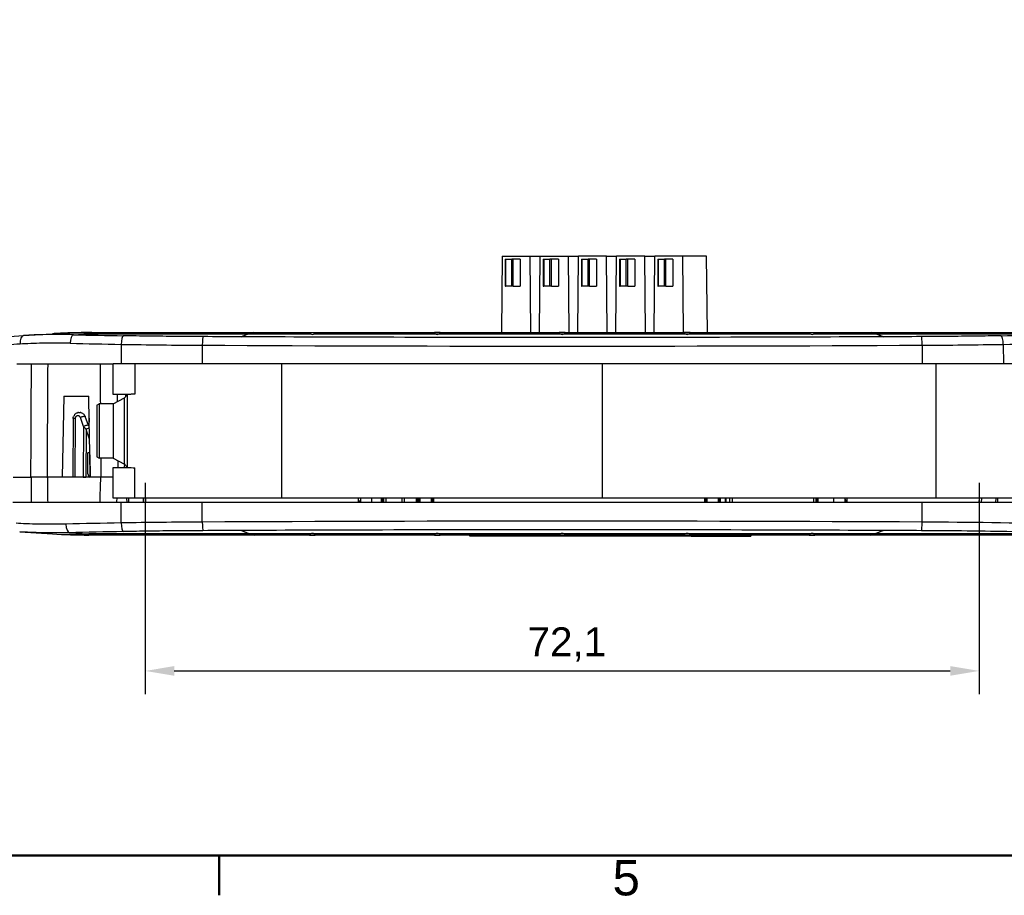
# Model space of a CAD drawing. Header units: millimetres. Extents: x 0 to 420, y 0 to 297.
# Tile 2 of 17: x 53 to 138, y 7 to 82. Entities that reach past the tile are written whole.
import ezdxf

# ---------------------------------------------------------------- set-up
doc = ezdxf.new("R2010")
doc.units = ezdxf.units.MM
doc.layers.get('0').update_dxf_attribs({"lineweight": 25})
for name, color, linetype, lineweight in [('Bordo_0', 7, 'Continuous', 50), ('Bordo_2', 7, 'Continuous', 50), ('Quote(ISO)', 7, 'Continuous', 25), ('Spigoli tangenti visibili(ISO)', 7, 'Continuous', 25)]:
    doc.layers.add(name, color=color, linetype=linetype, lineweight=lineweight)
doc.layers.add('Spigoli visibili(ISO)', color=176, linetype='Continuous', lineweight=25, true_color=0x000080)
doc.styles.add('Bordo_1', font='arial.ttf')
doc.styles.add('Federico-Quote', font='arial.ttf')
doc.dimstyles.new('X.XXX', dxfattribs={"dimtxt": 2.5, "dimasz": 2.5, "dimexe": 2, "dimexo": 0.5, "dimgap": 0.762, "dimtad": 1, "dimdec": 1, "dimrnd": 1e-08, "dimtxsty": 'Federico-Quote', "dimcen": 0.09, "dimdle": 10, "dimclrd": 7, "dimclre": 7, "dimclrt": 7, "dimazin": 2, "dimtfac": 1, "dimtmove": 0, "dimatfit": 3, "dimfxl": 1, "dimtolj": 1, "dimlwd": 25, "dimlwe": 25, "dimarcsym": 0})

# ---------------------------------------------------------------- blocks, each defined once
blk = doc.blocks.new('Bordi Bordo di default')
at = {"layer": 'Bordo_0'}
blk.add_line((70, 10), (70, 6.552), dxfattribs=at)
at = {"layer": 'Bordo_0', "flags": 128}
blk.add_lwpolyline([(10, 10), (10, 287), (410, 287), (410, 10), (10, 10)], dxfattribs=at)
at = {"layer": 'Bordo_2', "insert": (104.002, 6.501), "char_height": 3.048, "attachment_point": 7, "style": 'Bordo_1'}
blk.add_mtext('5', dxfattribs=at)
blk = doc.blocks.new('*D11')
at = {"layer": 'Defpoints', "color": 0, "linetype": 'Continuous', "transparency": 16777216}
for p in [(63.604, 42.69), (135.696, 42.69), (135.696, 25.946)]:
    blk.add_point(p, dxfattribs=at)
at = {"layer": 'Quote(ISO)', "color": 7, "linetype": 'Continuous', "lineweight": 25, "transparency": 16777216}
for p, q in [((63.604, 42.19), (63.604, 23.946)), ((135.696, 42.19), (135.696, 23.946)), ((66.104, 25.946), (133.196, 25.946))]:
    blk.add_line(p, q, dxfattribs=at)
at = {"layer": 'Quote(ISO)', "color": 7, "linetype": 'Continuous', "transparency": 16777216}
for points in [[(66.104, 26.363), (66.104, 25.529), (63.604, 25.946)], [(133.196, 26.363), (133.196, 25.529), (135.696, 25.946)]]:
    blk.add_solid(points, dxfattribs=at)
at = {"layer": 'Quote(ISO)', "color": 7, "linetype": 'Continuous', "lineweight": 25, "transparency": 16777216, "insert": (96.655, 29.713), "char_height": 2.5, "attachment_point": 1, "style": 'Federico-Quote'}
blk.add_mtext('\\A1;72,1', dxfattribs=at)

msp = doc.modelspace()

# ---------------------------------------------------------------- linework, layer by layer
at = {"layer": 'Spigoli tangenti visibili(ISO)'}
for p, q in [((94.761, 61.54), (94.761, 59.19)), ((95.281, 59.19), (95.281, 61.54)), ((95.417, 59.19), (95.417, 61.54)), ((98.06, 61.54), (98.06, 59.19)), ((98.58, 59.19), (98.58, 61.54)), ((98.717, 59.19), (98.717, 61.54)), ((101.36, 61.54), (101.36, 59.19)), ((101.88, 59.19), (101.88, 61.54)), ((102.016, 59.19), (102.016, 61.54)), ((104.66, 61.54), (104.66, 59.19)), ((105.179, 59.19), (105.179, 61.54)), ((105.316, 59.19), (105.316, 61.54)), ((107.959, 61.54), (107.959, 59.19)), ((108.479, 59.19), (108.479, 61.54)), ((108.615, 59.19), (108.615, 61.54)), ((57.387, 55.007), (58.727, 55.091)), ((58.727, 55.189), (58.727, 55.19)), ((58.727, 55.189), (58.727, 55.091)), ((58.727, 55.091), (72.497, 55.091)), ((72.507, 55.091), (77.887, 55.091)), ((78.213, 55.091), (88.687, 55.091)), ((88.69, 55.09), (89.011, 55.09)), ((89.013, 55.091), (99.487, 55.091)), ((99.49, 55.09), (99.811, 55.09)), ((99.813, 55.091), (110.287, 55.091)), ((110.29, 55.09), (110.611, 55.09)), ((110.613, 55.091), (121.087, 55.091)), ((121.413, 55.091), (126.793, 55.091)), ((126.803, 55.091), (140.574, 55.091)), ((61.517, 54.175), (61.514, 52.49)), ((68.536, 54.099), (68.535, 52.49)), ((130.764, 54.099), (130.765, 52.49)), ((137.783, 54.175), (137.787, 52.49)), ((62.696, 52.49), (62.696, 49.872)), ((75.397, 40.89), (75.397, 52.49)), ((103.138, 40.89), (103.138, 52.49)), ((131.979, 40.89), (131.979, 52.49)), ((61.904, 49.84), (61.901, 49.661)), ((57.543, 47.772), (57.516, 42.69)), ((58.268, 47.077), (57.997, 47.848)), ((58.75, 47.796), (58.726, 47.045)), ((58.269, 47.074), (58.245, 42.69)), ((58.489, 46.828), (58.468, 42.69)), ((58.785, 45.986), (58.489, 46.827)), ((61.799, 43.834), (61.794, 43.54)), ((62.696, 40.89), (62.696, 43.507)), ((58.245, 42.69), (58.245, 42.69)), ((61.993, 40.89), (62, 40.49)), ((63.416, 40.89), (63.42, 40.49)), ((83.2, 40.49), (83.2, 40.89)), ((84.002, 40.89), (84.002, 40.49)), ((84.102, 40.49), (84.102, 40.89)), ((84.19, 40.89), (84.19, 40.49)), ((84.44, 40.49), (84.44, 40.89)), ((85.788, 40.89), (85.788, 40.49)), ((86.014, 40.49), (86.014, 40.89)), ((87.016, 40.89), (87.016, 40.49)), ((87.107, 40.49), (87.107, 40.89)), ((87.153, 40.89), (87.153, 40.49)), ((87.253, 40.49), (87.253, 40.89)), ((87.279, 40.89), (87.279, 40.49)), ((87.379, 40.49), (87.379, 40.89)), ((88.321, 40.89), (88.321, 40.49)), ((88.421, 40.49), (88.421, 40.89)), ((88.448, 40.89), (88.448, 40.49)), ((88.548, 40.49), (88.548, 40.89)), ((111.953, 40.89), (111.953, 40.49)), ((112.053, 40.49), (112.053, 40.89)), ((112.079, 40.89), (112.079, 40.49)), ((112.179, 40.49), (112.179, 40.89)), ((113.121, 40.89), (113.121, 40.49)), ((113.221, 40.49), (113.221, 40.89)), ((113.248, 40.89), (113.248, 40.49)), ((113.348, 40.49), (113.348, 40.89)), ((113.733, 40.89), (113.733, 40.49)), ((113.831, 40.49), (113.831, 40.89)), ((114.124, 40.89), (114.124, 40.49)), ((114.37, 40.49), (114.37, 40.89)), ((121.361, 40.89), (121.361, 40.49)), ((121.611, 40.49), (121.611, 40.89)), ((121.681, 40.89), (121.681, 40.49)), ((121.781, 40.49), (121.781, 40.89)), ((123.1, 40.89), (123.1, 40.49)), ((135.885, 40.89), (135.881, 40.49)), ((137.3, 40.49), (137.307, 40.89)), ((61.518, 38.735), (61.514, 40.49)), ((68.536, 38.811), (68.535, 40.49)), ((124.2, 40.59), (124.1, 40.59)), ((124.2, 40.69), (124.2, 40.59)), ((124.2, 40.49), (124.2, 40.59)), ((124.2, 40.59), (124.25, 40.59)), ((130.764, 38.811), (130.765, 40.49)), ((57.03, 37.894), (58.727, 37.788)), ((72.581, 37.788), (58.727, 37.788)), ((58.727, 37.69), (58.727, 37.788)), ((77.887, 37.788), (72.591, 37.788)), ((88.687, 37.788), (78.213, 37.788)), ((89.011, 37.79), (88.69, 37.79)), ((99.487, 37.788), (89.013, 37.788)), ((99.811, 37.79), (99.49, 37.79)), ((110.287, 37.788), (99.813, 37.788)), ((110.611, 37.79), (110.29, 37.79)), ((121.087, 37.788), (110.613, 37.788)), ((126.71, 37.788), (121.413, 37.788)), ((140.574, 37.788), (126.719, 37.788))]:
    msp.add_line(p, q, dxfattribs=at)
for centre, major_axis, ratio, start_param, end_param in [((53.122, 54.186), (-0.047, 0.749), 0.460765, 0, 1.533266), ((58.727, 4.69), (-3.15, 50.402), 0.706417, 6.19494, 6.283185), ((58.727, 4.718), (-50.488, 0), 0.999657, 4.712389, 4.758892), ((56.394, 54.835), (-0.014, 0.3), 0.001217, 6.223173, 6.284894), ((57.387, 54.259), (0.018, 0.75), 0.365564, 0.067067, 1.571043), ((73.559, 57.57), (-44.152, 0), 0.062378, 1.195788, 1.29928), ((61.718, 54.168), (0.013, 0.75), 0.267667, 0.064786, 1.566717), ((68.595, 54.093), (0.004, 0.75), 0.077829, 0.062609, 1.562449), ((72.502, 55.091), (0.00004, -0.00499), 0.982471, 4.635086, 5.473344), ((72.945, 55.189), (0, -0.005), 0.980631, 4.64338, 4.653199), ((126.356, 55.189), (0, -0.005), 0.980631, 1.61725, 1.62707), ((126.798, 55.091), (-0.00004, -0.00499), 0.982471, 0.797342, 1.635599), ((130.706, 54.093), (-0.004, 0.75), 0.077829, 4.720736, 6.220576), ((125.741, 57.57), (-44.152, 0), 0.062378, 1.842313, 1.945805), ((137.582, 54.168), (-0.013, 0.75), 0.267667, 4.716469, 6.218399), ((73.511, 55.467), (-44.999, -2.766), 0.00001, 5.191253, 5.244065), ((73.559, 56.829), (-44.903, 0), 0.061343, 1.195813, 1.299299), ((71.414, 56.348), (-36.904, 0), 0.061119, 1.2993, 1.492737), ((99.65, 78.866), (-398.996, 0), 0.062262, 1.492736, 1.648856), ((127.886, 56.348), (-36.904, 0), 0.061119, 1.648855, 1.842293), ((125.741, 56.829), (-44.903, 0), 0.061343, 1.842294, 1.945779), ((58.133, -85.315), (-2.05, 216.87), 0.018469, 0.882063, 0.93927), ((57.553, -32.262), (-0.349, 171.493), 0.014832, 1.053852, 1.118445), ((57.677, 47.757), (-0.3, 0.002), 0.052335, 5.176108, 6.283185), ((58.131, 47.833), (0.283, 0.099), 0.212621, 0.000053, 1.988392), ((58.402, 47.063), (0.283, 0.099), 0.21264, 0, 1.986635), ((58.49, 46.811), (0.283, 0.099), 0.049442, 0.158357, 1.554708), ((57.815, 51.966), (-0.755, -26.007), 0.099105, 5.080014, 5.172321), ((-2542.196, 48.273), (202.658, 3913.573), 0.663509, 4.744747, 4.745308), ((-4848.951, 176.913), (4912.001, -0.242), 0.999391, 6.255441, 6.255522), ((73.559, 36.082), (-44.903, 0), 0.061343, 4.983887, 5.096086), ((57.03, 38.642), (0.019, -0.75), 0.373642, 4.711709, 6.215885), ((71.414, 36.562), (-36.903, 0), 0.061119, 4.790448, 4.983885), ((61.718, 38.742), (0.013, -0.75), 0.267667, 4.716469, 6.218399), ((99.65, 14.045), (-398.995, 0), 0.062262, 4.634329, 4.790449), ((68.595, 38.818), (0.004, -0.75), 0.077829, 4.720736, 6.220576), ((130.706, 38.818), (-0.004, -0.75), 0.077829, 0.062609, 1.562449), ((127.656, 36.364), (40.045, -0.001), 0.061285, 1.187758, 1.493098), ((58.727, 88.19), (-3.15, -50.402), 0.706417, 0, 0.088245), ((73.559, 35.34), (-44.152, 0), 0.062378, 4.983905, 5.096112), ((72.586, 37.788), (-0.00004, -0.00499), 0.982471, 3.881465, 4.719722), ((73.028, 37.689), (0, -0.005), 0.980631, 4.698094, 4.707852), ((126.272, 37.688), (0, -0.005), 0.980631, 1.958619, 1.967657), ((126.714, 37.786), (0.00004, -0.00499), 0.982471, 1.947745, 2.786002)]:
    msp.add_ellipse(centre, major_axis=major_axis, ratio=ratio, start_param=start_param, end_param=end_param, dxfattribs=at)
for points, knots in [([(57.387, 55.007), (56.959, 55.018), (56.548, 55.023), (56.154, 55.024), (55.761, 55.025), (55.385, 55.022), (55.026, 55.014), (54.668, 55.007), (54.326, 54.997), (54.001, 54.983), (53.676, 54.969), (53.367, 54.953), (53.075, 54.935)], [0, 0, 0, 0, 0.25, 0.25, 0.25, 0.5, 0.5, 0.5, 0.75, 0.75, 0.75, 1, 1, 1, 1]), ([(56.38, 55.134), (56.317, 55.131), (56.198, 55.126), (56.029, 55.117), (55.942, 55.113), (55.904, 55.111)], [0, 0, 0, 0, 0.3333333, 0.6666667, 0.9999999, 0.9999999, 0.9999999, 0.9999999]), ([(58.982, 55.189), (58.954, 55.189), (58.897, 55.189), (58.812, 55.189), (58.755, 55.189), (58.727, 55.189)], [0.0000056, 0.0000056, 0.0000056, 0.0000056, 0.3333333, 0.6666667, 1, 1, 1, 1]), ([(68.595, 54.841), (67.838, 54.845), (67.085, 54.85), (66.335, 54.857), (66.316, 54.857), (66.297, 54.857), (66.278, 54.857), (65.509, 54.864), (64.743, 54.873), (63.983, 54.882), (63.968, 54.883), (63.954, 54.883), (63.94, 54.883), (63.194, 54.893), (62.454, 54.904), (61.718, 54.917)], [0, 0, 0, 0, 0.325198, 0.325198, 0.325198, 0.333333, 0.333333, 0.333333, 0.666667, 0.666667, 0.666667, 0.672934, 0.672934, 0.672934, 1, 1, 1, 1]), ([(127.39, 54.826), (123.355, 54.808), (119.316, 54.795), (115.275, 54.785), (115.247, 54.785), (115.219, 54.785), (115.191, 54.784), (110.017, 54.772), (104.837, 54.766), (99.657, 54.766), (94.472, 54.766), (89.288, 54.772), (84.109, 54.784), (84.086, 54.785), (84.062, 54.785), (84.039, 54.785), (79.993, 54.795), (75.951, 54.808), (71.911, 54.826)], [0.0534683, 0.0534683, 0.0534683, 0.0534683, 0.2486533, 0.2486533, 0.2486533, 0.25, 0.25, 0.25, 0.4998931, 0.4998931, 0.4998931, 0.75, 0.75, 0.75, 0.7511328, 0.7511328, 0.7511328, 0.9465296, 0.9465296, 0.9465296, 0.9465296]), ([(137.582, 54.917), (136.851, 54.904), (136.115, 54.893), (135.373, 54.883), (135.355, 54.883), (135.336, 54.883), (135.318, 54.882), (134.557, 54.873), (133.791, 54.864), (133.022, 54.857), (133.008, 54.857), (132.993, 54.857), (132.979, 54.857), (132.224, 54.85), (131.467, 54.845), (130.706, 54.841)], [0, 0, 0, 0, 0.325201, 0.325201, 0.325201, 0.333333, 0.333333, 0.333333, 0.666667, 0.666667, 0.666667, 0.672938, 0.672938, 0.672938, 1, 1, 1, 1]), ([(57.113, 54.265), (56.682, 54.276), (56.268, 54.281), (55.873, 54.282), (55.477, 54.283), (55.099, 54.279), (54.738, 54.272), (54.377, 54.265), (54.033, 54.254), (53.706, 54.24), (53.379, 54.227), (53.069, 54.211), (52.775, 54.193)], [0, 0, 0, 0, 0.25, 0.25, 0.25, 0.5, 0.5, 0.5, 0.75, 0.75, 0.75, 1, 1, 1, 1]), ([(59.692, 52.49), (59.697, 51.919), (59.701, 51.34), (59.706, 50.756), (59.707, 50.571), (59.709, 50.385), (59.71, 50.199), (59.714, 49.813), (59.717, 49.424), (59.72, 49.032)], [0, 0, 0, 0, 0.1898645, 0.1898645, 0.1898645, 0.25, 0.25, 0.25, 0.374796, 0.374796, 0.374796, 0.374796]), ([(57.997, 47.848), (57.99, 47.869), (57.98, 47.889), (57.967, 47.907), (57.964, 47.911), (57.961, 47.915), (57.958, 47.918), (57.944, 47.936), (57.927, 47.951), (57.908, 47.964), (57.904, 47.967), (57.9, 47.969), (57.896, 47.972), (57.876, 47.983), (57.855, 47.992), (57.833, 47.997), (57.828, 47.999), (57.824, 48), (57.819, 48), (57.796, 48.005), (57.773, 48.005), (57.751, 48.003), (57.746, 48.002), (57.741, 48.002), (57.736, 48.001), (57.714, 47.997), (57.692, 47.99), (57.672, 47.98), (57.668, 47.977), (57.663, 47.975), (57.659, 47.973), (57.64, 47.961), (57.622, 47.947), (57.606, 47.931), (57.603, 47.927), (57.6, 47.924), (57.597, 47.92), (57.583, 47.903), (57.571, 47.884), (57.562, 47.863), (57.56, 47.859), (57.558, 47.855), (57.557, 47.851), (57.549, 47.83), (57.545, 47.808), (57.543, 47.785), (57.543, 47.781), (57.543, 47.776), (57.543, 47.772)], [0.0000061, 0.0000061, 0.0000061, 0.0000061, 0.1020191, 0.1020191, 0.1020191, 0.125, 0.125, 0.125, 0.2276268, 0.2276268, 0.2276268, 0.25, 0.25, 0.25, 0.3527945, 0.3527945, 0.3527945, 0.375, 0.375, 0.375, 0.4780619, 0.4780619, 0.4780619, 0.5, 0.5, 0.5, 0.6032838, 0.6032838, 0.6032838, 0.625, 0.625, 0.625, 0.7285384, 0.7285384, 0.7285384, 0.75, 0.75, 0.75, 0.8535787, 0.8535787, 0.8535787, 0.875, 0.875, 0.875, 0.979647, 0.979647, 0.979647, 1, 1, 1, 1]), ([(53.726, 42.69), (53.727, 42.469), (53.727, 42.24), (53.728, 42.007), (53.73, 41.773), (53.731, 41.535), (53.734, 41.283), (53.737, 41.031), (53.74, 40.765), (53.745, 40.49)], [0, 0, 0, 0, 0.333333, 0.333333, 0.333333, 0.666667, 0.666667, 0.666667, 1, 1, 1, 1]), ([(56.75, 38.636), (56.344, 38.626), (55.955, 38.621), (55.581, 38.619), (55.559, 38.619), (55.538, 38.619), (55.516, 38.619), (55.123, 38.618), (54.747, 38.622), (54.389, 38.629), (54.383, 38.629), (54.377, 38.629), (54.371, 38.629), (54.019, 38.636), (53.684, 38.646), (53.365, 38.66), (53.337, 38.661), (53.309, 38.662), (53.281, 38.663), (52.988, 38.676), (52.708, 38.69), (52.443, 38.707)], [0, 0, 0, 0, 0.236279, 0.236279, 0.236279, 0.25, 0.25, 0.25, 0.5, 0.5, 0.5, 0.503999, 0.503999, 0.503999, 0.75, 0.75, 0.75, 0.771718, 0.771718, 0.771718, 1, 1, 1, 1]), ([(57.03, 37.894), (56.603, 37.883), (56.195, 37.877), (55.804, 37.876), (55.413, 37.875), (55.039, 37.879), (54.683, 37.886), (54.327, 37.893), (53.988, 37.904), (53.665, 37.917), (53.343, 37.93), (53.037, 37.947), (52.748, 37.965)], [0, 0, 0, 0, 0.25, 0.25, 0.25, 0.5, 0.5, 0.5, 0.75, 0.75, 0.75, 1, 1, 1, 1]), ([(68.595, 38.069), (67.85, 38.065), (67.109, 38.06), (66.37, 38.054), (66.339, 38.054), (66.309, 38.053), (66.278, 38.053), (65.509, 38.046), (64.743, 38.038), (63.983, 38.028), (63.973, 38.028), (63.964, 38.028), (63.955, 38.027), (63.204, 38.018), (62.459, 38.006), (61.718, 37.993)], [0, 0, 0, 0, 0.320135, 0.320135, 0.320135, 0.333333, 0.333333, 0.333333, 0.666667, 0.666667, 0.666667, 0.670816, 0.670816, 0.670816, 1, 1, 1, 1]), ([(127.377, 38.084), (123.359, 38.102), (119.34, 38.116), (115.316, 38.125), (115.275, 38.126), (115.233, 38.126), (115.191, 38.126), (110.026, 38.138), (104.854, 38.145), (99.683, 38.145), (99.672, 38.145), (99.661, 38.145), (99.65, 38.145), (94.468, 38.145), (89.286, 38.138), (84.109, 38.126), (84.089, 38.126), (84.069, 38.126), (84.049, 38.126), (80.004, 38.116), (75.963, 38.102), (71.924, 38.084)], [0.0536852, 0.0536852, 0.0536852, 0.0536852, 0.247988, 0.247988, 0.247988, 0.25, 0.25, 0.25, 0.4994813, 0.4994813, 0.4994813, 0.5, 0.5, 0.5, 0.75, 0.75, 0.75, 0.7509743, 0.7509743, 0.7509743, 0.9463192, 0.9463192, 0.9463192, 0.9463192]), ([(142.342, 37.898), (141.234, 37.926), (140.113, 37.951), (138.975, 37.972), (138.834, 37.975), (138.692, 37.978), (138.55, 37.98), (137.312, 38.002), (136.054, 38.021), (134.792, 38.036), (134.744, 38.036), (134.697, 38.037), (134.649, 38.037), (133.34, 38.052), (132.027, 38.063), (130.706, 38.069)], [0, 0, 0, 0, 0.296503, 0.296503, 0.296503, 0.333333, 0.333333, 0.333333, 0.654591, 0.654591, 0.654591, 0.666667, 0.666667, 0.666667, 1, 1, 1, 1])]:
    msp.add_open_spline(points, degree=3, knots=knots, dxfattribs=at)
for points in [[(71.901, 54.826), (70.799, 54.831), (69.697, 54.836), (68.595, 54.841)], [(130.706, 54.841), (129.604, 54.836), (128.502, 54.831), (127.4, 54.826)], [(61.175, 49.84), (61.176, 49.634), (61.178, 49.428), (61.179, 49.222)], [(58.489, 46.83), (58.449, 46.874), (58.372, 46.96), (58.302, 47.038), (58.269, 47.074)], [(59.757, 44.347), (59.762, 43.806), (59.766, 43.253), (59.771, 42.69)], [(61.219, 44.137), (61.22, 43.939), (61.222, 43.74), (61.223, 43.54)], [(71.914, 38.084), (70.807, 38.08), (69.701, 38.074), (68.595, 38.069)], [(130.706, 38.069), (129.599, 38.074), (128.493, 38.08), (127.386, 38.084)]]:
    msp.add_open_spline(points, degree=3, dxfattribs=at)
at = {"layer": 'Spigoli visibili(ISO)'}
for p, q in [((94.458, 61.79), (94.393, 55.19)), ((94.458, 61.79), (96.883, 61.79)), ((94.711, 61.54), (94.761, 61.54)), ((94.711, 61.54), (94.711, 59.19)), ((94.761, 61.54), (95.281, 61.54)), ((95.417, 61.54), (95.281, 61.54)), ((96.017, 61.54), (95.417, 61.54)), ((96.017, 61.54), (96.017, 59.19)), ((96.948, 55.19), (96.883, 61.79)), ((96.883, 61.79), (97.758, 61.79)), ((97.693, 55.19), (97.758, 61.79)), ((97.758, 61.79), (100.183, 61.79)), ((98.01, 61.54), (98.06, 61.54)), ((98.01, 61.54), (98.01, 59.19)), ((98.06, 61.54), (98.58, 61.54)), ((98.717, 61.54), (98.58, 61.54)), ((99.317, 61.54), (98.717, 61.54)), ((99.317, 61.54), (99.317, 59.19)), ((100.248, 55.19), (100.183, 61.79)), ((100.183, 61.79), (101.057, 61.79)), ((100.992, 55.19), (101.057, 61.79)), ((103.482, 61.79), (101.057, 61.79)), ((101.31, 61.54), (101.36, 61.54)), ((101.31, 61.54), (101.31, 59.19)), ((101.36, 61.54), (101.88, 61.54)), ((102.016, 61.54), (101.88, 61.54)), ((102.616, 61.54), (102.016, 61.54)), ((102.616, 61.54), (102.616, 59.19)), ((103.547, 55.19), (103.482, 61.79)), ((103.482, 61.79), (104.357, 61.79)), ((104.292, 55.19), (104.357, 61.79)), ((106.782, 61.79), (104.357, 61.79)), ((104.61, 61.54), (104.66, 61.54)), ((104.61, 61.54), (104.61, 59.19)), ((104.66, 61.54), (105.179, 61.54)), ((105.316, 61.54), (105.179, 61.54)), ((105.916, 61.54), (105.316, 61.54)), ((105.916, 61.54), (105.916, 59.19)), ((106.782, 61.79), (107.657, 61.79)), ((106.847, 55.19), (106.782, 61.79)), ((107.592, 55.19), (107.657, 61.79)), ((110.081, 61.79), (107.657, 61.79)), ((107.909, 61.54), (107.959, 61.54)), ((107.909, 61.54), (107.909, 59.19)), ((107.959, 61.54), (108.479, 61.54)), ((108.615, 61.54), (108.479, 61.54)), ((109.215, 61.54), (108.615, 61.54)), ((109.215, 61.54), (109.215, 59.19)), ((110.146, 55.19), (110.081, 61.79)), ((112.131, 61.79), (110.081, 61.79)), ((112.196, 55.19), (112.131, 61.79)), ((94.711, 59.19), (94.761, 59.19)), ((95.281, 59.19), (94.761, 59.19)), ((95.417, 59.19), (95.281, 59.19)), ((95.417, 59.19), (96.017, 59.19)), ((98.01, 59.19), (98.06, 59.19)), ((98.58, 59.19), (98.06, 59.19)), ((98.717, 59.19), (98.58, 59.19)), ((98.717, 59.19), (99.317, 59.19)), ((101.31, 59.19), (101.36, 59.19)), ((101.88, 59.19), (101.36, 59.19)), ((102.016, 59.19), (101.88, 59.19)), ((102.016, 59.19), (102.616, 59.19)), ((104.61, 59.19), (104.66, 59.19)), ((105.179, 59.19), (104.66, 59.19)), ((105.316, 59.19), (105.179, 59.19)), ((105.316, 59.19), (105.916, 59.19)), ((107.909, 59.19), (107.959, 59.19)), ((108.479, 59.19), (107.959, 59.19)), ((108.615, 59.19), (108.479, 59.19)), ((108.615, 59.19), (109.215, 59.19)), ((51.03, 54.807), (53.075, 54.935)), ((53.075, 54.935), (55.577, 55.091)), ((58.727, 55.19), (58.982, 55.19)), ((58.982, 55.19), (72.94, 55.19)), ((71.901, 54.826), (72.497, 55.091)), ((72.507, 55.091), (71.911, 54.826)), ((72.94, 55.19), (72.95, 55.19)), ((72.95, 55.19), (77.8, 55.19)), ((77.8, 55.19), (78.3, 55.19)), ((78.297, 55.184), (77.803, 55.184)), ((78.3, 55.19), (88.6, 55.19)), ((89.1, 55.19), (88.6, 55.19)), ((89.1, 55.19), (99.4, 55.19)), ((99.9, 55.19), (99.4, 55.19)), ((99.9, 55.19), (110.2, 55.19)), ((110.7, 55.19), (110.2, 55.19)), ((110.7, 55.19), (121, 55.19)), ((121, 55.19), (121.5, 55.19)), ((121.497, 55.184), (121.003, 55.184)), ((121.5, 55.19), (126.351, 55.19)), ((126.351, 55.19), (126.361, 55.19)), ((126.361, 55.19), (140.119, 55.19)), ((127.39, 54.826), (126.794, 55.091)), ((126.803, 55.091), (127.4, 54.826)), ((52.499, 52.49), (60.816, 52.49)), ((62.696, 52.49), (60.816, 52.49)), ((60.816, 49.84), (60.816, 52.49)), ((75.397, 52.49), (62.696, 52.49)), ((103.137, 52.49), (75.397, 52.49)), ((103.137, 51.99), (103.138, 51.99)), ((131.979, 52.49), (103.138, 52.49)), ((142.787, 52.49), (131.979, 52.49)), ((103.137, 51.69), (103.138, 51.69)), ((103.137, 51.35), (103.138, 51.349)), ((56.55, 49.69), (56.428, 42.69)), ((56.55, 49.69), (58.72, 49.69)), ((62.053, 49.84), (60.816, 49.84)), ((60.816, 49.032), (61.805, 49.549)), ((61.805, 49.549), (62.055, 49.842)), ((61.805, 43.83), (61.805, 49.549)), ((62.055, 43.537), (62.055, 49.842)), ((103.137, 50.129), (103.138, 50.13)), ((103.138, 49.79), (103.137, 49.79)), ((103.137, 49.49), (103.138, 49.49)), ((59.412, 48.925), (59.616, 49.032)), ((59.412, 48.925), (59.412, 44.454)), ((60.816, 49.032), (59.616, 49.032)), ((59.616, 49.032), (59.616, 44.347)), ((60.816, 49.032), (60.816, 44.347)), ((57.377, 47.758), (57.35, 42.69)), ((58.685, 47.162), (58.414, 47.932)), ((103.138, 48.49), (103.137, 48.49)), ((103.138, 47.79), (103.137, 47.79)), ((58.685, 47.162), (58.768, 46.924)), ((58.806, 44.795), (58.65, 44.79)), ((58.65, 42.974), (58.65, 44.79)), ((58.808, 44.637), (58.842, 42.694)), ((59.412, 44.454), (59.616, 44.347)), ((60.816, 44.347), (59.616, 44.347)), ((60.816, 44.347), (61.805, 43.83)), ((60.816, 43.54), (62.053, 43.54)), ((60.816, 40.89), (60.816, 43.54)), ((61.805, 43.83), (62.055, 43.537)), ((61.995, 43.607), (61.994, 43.54)), ((52.171, 42.69), (53.69, 42.69)), ((59.758, 42.69), (55.138, 42.69)), ((58.245, 42.69), (58.225, 42.69)), ((59.937, 42.69), (59.758, 42.69)), ((62.696, 40.89), (60.816, 40.89)), ((62.143, 40.89), (62.15, 40.49)), ((75.397, 40.89), (62.696, 40.89)), ((63.616, 40.89), (63.619, 40.49)), ((103.137, 40.89), (75.397, 40.89)), ((82.05, 40.49), (82.05, 40.89)), ((82.2, 40.89), (82.2, 40.49)), ((131.979, 40.89), (103.138, 40.89)), ((124.1, 40.49), (124.1, 40.89)), ((124.25, 40.89), (124.25, 40.49)), ((143.048, 40.89), (131.979, 40.89)), ((135.685, 40.89), (135.681, 40.49)), ((137.15, 40.49), (137.157, 40.89)), ((61.514, 40.49), (52.165, 40.49)), ((68.535, 40.49), (61.514, 40.49)), ((130.765, 40.49), (68.535, 40.49)), ((82.05, 40.644), (82.2, 40.644)), ((124.25, 40.69), (124.2, 40.69)), ((147.007, 40.49), (130.765, 40.49)), ((52.748, 37.965), (55.577, 37.788)), ((73.023, 37.69), (58.727, 37.69)), ((72.581, 37.788), (71.914, 38.084)), ((71.924, 38.084), (72.591, 37.788)), ((73.033, 37.69), (73.023, 37.69)), ((77.8, 37.69), (73.033, 37.69)), ((78.3, 37.69), (77.8, 37.69)), ((77.803, 37.694), (78.298, 37.694)), ((88.6, 37.69), (78.3, 37.69)), ((88.6, 37.69), (89.1, 37.69)), ((99.4, 37.69), (89.1, 37.69)), ((91.65, 37.59), (91.65, 37.69)), ((110.789, 37.59), (91.65, 37.59)), ((99.4, 37.69), (99.9, 37.69)), ((110.2, 37.69), (99.9, 37.69)), ((110.2, 37.69), (110.7, 37.69)), ((121, 37.69), (110.7, 37.69)), ((110.789, 37.69), (110.789, 37.59)), ((110.789, 37.59), (115.964, 37.59)), ((115.964, 37.69), (115.964, 37.59)), ((121.5, 37.69), (121, 37.69)), ((121.002, 37.692), (121.499, 37.692)), ((126.267, 37.69), (121.5, 37.69)), ((126.276, 37.69), (126.267, 37.69)), ((140.574, 37.69), (126.276, 37.69)), ((126.71, 37.788), (127.377, 38.084)), ((127.386, 38.084), (126.719, 37.788))]:
    msp.add_line(p, q, dxfattribs=at)
for centre, radius, start, end in [((58.727, 4.69), 50.5, 93.20483, 93.57633), ((58.727, 4.69), 50.5, 90, 92.66382), ((78.05, 55.323), 0.283, 234.85397, 305.14603), ((88.85, 55.323), 0.283, 234.85397, 305.14603), ((99.65, 55.323), 0.283, 234.85397, 305.14603), ((110.45, 55.323), 0.283, 234.85397, 305.14603), ((121.25, 55.323), 0.283, 234.85397, 305.14603), ((58.95, 42.974), 0.3, 180, 248.8837), ((124.2, 40.79), 0.1, 180, 270), ((58.727, 88.19), 50.5, 266.42367, 270), ((78.05, 37.556), 0.283, 54.85397, 125.14603), ((88.85, 37.556), 0.283, 54.85397, 125.14603), ((99.65, 37.556), 0.283, 54.85397, 125.14603), ((110.45, 37.556), 0.283, 54.85397, 125.14603), ((121.25, 37.556), 0.283, 54.85397, 125.14603)]:
    msp.add_arc(centre, radius, start, end, dxfattribs=at)
for centre, major_axis, ratio, start_param, end_param in [((71.905, 54.826), (0.00862, 0.00343), 0.229164, 2.015131, 2.019317), ((71.906, 54.826), (-0.00011, -0.005), 0.982209, 4.661449, 5.619659), ((127.395, 54.826), (-0.00017, -0.00499), 0.988163, 5.941375, 6.577018), ((127.395, 54.826), (-0.00017, -0.00499), 0.988163, 0.293832, 1.659062), ((127.394, 54.827), (0.0151, -0.0145), 0.166862, 1.344387, 1.345021), ((58.083, 57.812), (147.175, -8431.599), 0.000059, 1.569002, 1.569832), ((61.608, 41.182), (49.999, 1.343), 0.172861, 1.55361, 1.557221), ((61.608, 41.355), (49.999, 2.264), 0.168974, 1.54745, 1.550601), ((61.608, 41.569), (49.998, 3.01), 0.164253, 1.539157, 1.545213), ((58.131, 47.833), (0.283, 0.099), 0.212621, 0.00001, 0.000056), ((61.608, 52.198), (49.999, -1.343), 0.172861, 4.725965, 4.729576), ((61.608, 52.024), (49.999, -2.264), 0.168974, 4.732584, 4.735736), ((61.608, 51.81), (49.998, -3.01), 0.164253, 4.737972, 4.744028), ((71.919, 38.084), (0.00299, -0.00402), 0.996384, 0.935299, 1.911565), ((71.919, 38.084), (-0.0122, -0.005), 0.153514, 1.929525, 1.931878), ((127.381, 38.083), (-0.00127, -0.00484), 0.995248, 3.644752, 4.580589), ((127.381, 38.083), (-0.00127, -0.00484), 0.995248, 3.519386, 3.644752)]:
    msp.add_ellipse(centre, major_axis=major_axis, ratio=ratio, start_param=start_param, end_param=end_param, dxfattribs=at)
for points in [[(55.904, 55.111), (55.938, 55.112), (55.978, 55.115), (56.022, 55.117)], [(56.191, 55.126), (56.251, 55.129), (56.316, 55.132), (56.38, 55.135)], [(57.141, 55.165), (57.204, 55.167), (57.262, 55.168), (57.314, 55.17)], [(58.982, 55.19), (58.982, 55.19), (58.982, 55.19), (58.982, 55.19)], [(71.911, 54.826), (71.911, 54.826), (71.911, 54.826), (71.911, 54.826)], [(72.497, 55.091), (72.497, 55.091), (72.497, 55.091), (72.497, 55.091)], [(72.507, 55.091), (72.507, 55.091), (72.507, 55.091), (72.507, 55.091)], [(72.94, 55.19), (72.94, 55.19), (72.94, 55.19), (72.94, 55.19)], [(72.95, 55.19), (72.95, 55.19), (72.95, 55.19), (72.95, 55.19)], [(126.351, 55.19), (126.351, 55.19), (126.351, 55.19), (126.351, 55.19)], [(126.361, 55.19), (126.361, 55.19), (126.361, 55.19), (126.361, 55.19)], [(126.794, 55.091), (126.794, 55.091), (126.794, 55.091), (126.793, 55.091)], [(126.803, 55.091), (126.803, 55.091), (126.803, 55.091), (126.803, 55.091)], [(127.39, 54.826), (127.39, 54.826), (127.39, 54.826), (127.39, 54.826)], [(57.485, 48.077), (57.455, 48.039), (57.432, 47.996), (57.414, 47.951)], [(57.45, 48.025), (57.451, 48.027), (57.453, 48.03), (57.454, 48.032)], [(57.485, 48.077), (57.498, 48.095), (57.512, 48.112), (57.528, 48.127)], [(57.511, 48.11), (57.516, 48.116), (57.522, 48.122), (57.528, 48.127)], [(57.64, 48.216), (57.598, 48.191), (57.561, 48.162), (57.528, 48.127)], [(57.64, 48.216), (57.672, 48.235), (57.707, 48.25), (57.742, 48.262)], [(57.831, 48.283), (57.874, 48.29), (57.919, 48.291), (57.963, 48.287)], [(58.028, 48.276), (58.076, 48.266), (58.122, 48.248), (58.165, 48.225)], [(58.239, 48.177), (58.27, 48.152), (58.299, 48.124), (58.324, 48.093)], [(58.279, 48.142), (58.291, 48.131), (58.302, 48.119), (58.312, 48.108)], [(58.391, 47.99), (58.373, 48.026), (58.35, 48.061), (58.324, 48.093)], [(58.391, 47.99), (58.4, 47.971), (58.408, 47.952), (58.414, 47.932)], [(55.104, 42.69), (55.117, 42.69), (55.129, 42.69), (55.138, 42.69)], [(55.577, 37.788), (55.577, 37.788), (55.577, 37.788), (55.577, 37.788)], [(57.315, 37.709), (57.268, 37.711), (57.216, 37.712), (57.159, 37.714)], [(71.914, 38.084), (71.914, 38.084), (71.914, 38.084), (71.914, 38.084)], [(72.581, 37.788), (72.581, 37.788), (72.581, 37.788), (72.581, 37.788)], [(72.591, 37.788), (72.591, 37.788), (72.591, 37.788), (72.591, 37.788)], [(73.023, 37.69), (73.023, 37.69), (73.023, 37.69), (73.023, 37.69)], [(73.033, 37.69), (73.033, 37.69), (73.033, 37.69), (73.033, 37.69)], [(126.267, 37.69), (126.267, 37.69), (126.267, 37.69), (126.267, 37.69)], [(126.276, 37.69), (126.276, 37.69), (126.276, 37.69), (126.276, 37.69)], [(126.71, 37.788), (126.71, 37.788), (126.71, 37.788), (126.71, 37.788)], [(126.719, 37.788), (126.719, 37.788), (126.719, 37.788), (126.719, 37.788)], [(127.386, 38.084), (127.386, 38.084), (127.386, 38.084), (127.386, 38.084)]]:
    msp.add_open_spline(points, degree=3, dxfattribs=at)
for points, knots in [([(56.016, 55.117), (56.026, 55.117), (56.036, 55.118), (56.1, 55.121), (56.16, 55.124), (56.273, 55.129), (56.327, 55.132), (56.38, 55.134)], [0.01575678, 0.01575678, 0.01575678, 0.01575678, 0.01949508, 0.01949508, 0.03872746, 0.03872746, 0.05470158, 0.05470158, 0.05470158, 0.05470158]), ([(56.022, 55.117), (56.023, 55.117), (56.074, 55.12), (56.132, 55.123), (56.191, 55.126)], [0.5959189, 0.5959189, 0.5959189, 0.5959189, 0.6, 0.7979124, 0.7979124, 0.7979124, 0.7979124]), ([(58.727, 55.189), (58.637, 55.189), (58.548, 55.189), (58.285, 55.187), (58.112, 55.186), (57.765, 55.18), (57.592, 55.177), (57.246, 55.168), (57.072, 55.162), (56.726, 55.15), (56.553, 55.142), (56.38, 55.134)], [4.71238898, 4.71238898, 4.71238898, 4.71238898, 4.71770664, 4.71770664, 4.72800296, 4.72800296, 4.73829928, 4.73829928, 4.7485956, 4.7485956, 4.75889192, 4.75889192, 4.75889192, 4.75889192]), ([(58.982, 55.19), (58.982, 55.19), (58.982, 55.19), (58.982, 55.19), (58.982, 55.19), (58.984, 55.19), (58.982, 55.19)], [0.654801, 0.654801, 0.654801, 0.654801, 0.6666667, 0.6666667, 0.6666667, 0.9999996, 0.9999996, 0.9999996, 0.9999996]), ([(71.911, 54.826), (71.909, 54.825), (71.908, 54.824), (71.906, 54.823), (71.905, 54.822), (71.903, 54.822), (71.902, 54.822), (71.902, 54.821), (71.902, 54.821), (71.901, 54.821), (71.901, 54.821), (71.901, 54.821), (71.901, 54.821), (71.901, 54.821), (71.9, 54.821), (71.9, 54.821), (71.9, 54.821), (71.9, 54.821), (71.9, 54.821), (71.9, 54.821), (71.9, 54.821), (71.9, 54.821), (71.9, 54.821), (71.9, 54.821), (71.9, 54.821), (71.9, 54.821), (71.9, 54.821), (71.9, 54.821), (71.9, 54.821), (71.9, 54.821), (71.9, 54.821), (71.899, 54.822), (71.899, 54.822), (71.898, 54.822), (71.898, 54.822), (71.898, 54.822), (71.898, 54.823), (71.898, 54.824), (71.899, 54.825), (71.901, 54.826), (71.901, 54.826), (71.901, 54.826)], [-0.01687561, -0.01687561, -0.01687561, -0.01687561, -0.01028025, -0.01028025, -0.0079302, -0.0079302, -0.00735253, -0.00735253, -0.00714412, -0.00714412, -0.00704683, -0.00704683, -0.0069909, -0.0069909, -0.00693238, -0.00693238, -0.00692955, -0.00692955, -0.00692734, -0.00692734, -0.0069248, -0.0069248, -0.0069218, -0.0069218, -0.00687635, -0.00687635, -0.00682803, -0.00682803, -0.00677045, -0.00677045, -0.00668417, -0.00668417, -0.00606158, -0.00606158, -0.00559349, -0.00559349, -0.00442158, -0.00442158, -0.00001628, -0.00001628, -0.0000003, -0.0000003, -0.0000003, -0.0000003]), ([(72.497, 55.091), (72.571, 55.124), (72.645, 55.149), (72.792, 55.181), (72.866, 55.19), (72.94, 55.19)], [0, 0, 0, 0, 0.1591557, 0.1591557, 0.3182479, 0.3182479, 0.3182479, 0.3182479]), ([(72.95, 55.19), (72.876, 55.19), (72.802, 55.181), (72.655, 55.149), (72.581, 55.124), (72.507, 55.091)], [0, 0, 0, 0, 0.1591585, 0.1591585, 0.3182429, 0.3182429, 0.3182429, 0.3182429]), ([(77.887, 55.091), (77.876, 55.099), (77.868, 55.106), (77.834, 55.136), (77.82, 55.157), (77.803, 55.183), (77.8, 55.19), (77.8, 55.19)], [-0.66447, -0.66447, -0.66447, -0.66447, -0.631041, -0.631041, -0.4998124, -0.4998124, -0.3685837, -0.3685837, -0.3685837, -0.3685837]), ([(78.3, 55.19), (78.3, 55.19), (78.297, 55.183), (78.28, 55.157), (78.267, 55.136), (78.233, 55.106), (78.224, 55.099), (78.213, 55.091)], [-1.1057511, -1.1057511, -1.1057511, -1.1057511, -0.9745225, -0.9745225, -0.8432938, -0.8432938, -0.8098649, -0.8098649, -0.8098649, -0.8098649]), ([(88.687, 55.091), (88.676, 55.099), (88.668, 55.106), (88.634, 55.136), (88.62, 55.157), (88.603, 55.183), (88.6, 55.19), (88.6, 55.19)], [-0.66447, -0.66447, -0.66447, -0.66447, -0.631041, -0.631041, -0.4998124, -0.4998124, -0.3685837, -0.3685837, -0.3685837, -0.3685837]), ([(89.1, 55.19), (89.1, 55.19), (89.097, 55.183), (89.08, 55.157), (89.067, 55.136), (89.033, 55.106), (89.024, 55.099), (89.013, 55.091)], [-1.1057511, -1.1057511, -1.1057511, -1.1057511, -0.9745225, -0.9745225, -0.8432938, -0.8432938, -0.8098649, -0.8098649, -0.8098649, -0.8098649]), ([(99.487, 55.091), (99.476, 55.099), (99.468, 55.106), (99.434, 55.136), (99.42, 55.157), (99.403, 55.183), (99.4, 55.19), (99.4, 55.19)], [-0.66447, -0.66447, -0.66447, -0.66447, -0.631041, -0.631041, -0.4998124, -0.4998124, -0.3685837, -0.3685837, -0.3685837, -0.3685837]), ([(99.9, 55.19), (99.9, 55.19), (99.897, 55.183), (99.88, 55.157), (99.867, 55.136), (99.833, 55.106), (99.824, 55.099), (99.813, 55.091)], [-1.1057511, -1.1057511, -1.1057511, -1.1057511, -0.9745225, -0.9745225, -0.8432938, -0.8432938, -0.8098649, -0.8098649, -0.8098649, -0.8098649]), ([(110.287, 55.091), (110.276, 55.099), (110.268, 55.106), (110.234, 55.136), (110.22, 55.157), (110.203, 55.183), (110.2, 55.19), (110.2, 55.19)], [-0.66447, -0.66447, -0.66447, -0.66447, -0.631041, -0.631041, -0.4998124, -0.4998124, -0.3685837, -0.3685837, -0.3685837, -0.3685837]), ([(110.7, 55.19), (110.7, 55.19), (110.697, 55.183), (110.68, 55.157), (110.667, 55.136), (110.633, 55.106), (110.624, 55.099), (110.613, 55.091)], [-1.1057511, -1.1057511, -1.1057511, -1.1057511, -0.9745225, -0.9745225, -0.8432938, -0.8432938, -0.8098649, -0.8098649, -0.8098649, -0.8098649]), ([(121.087, 55.091), (121.076, 55.099), (121.068, 55.106), (121.034, 55.136), (121.02, 55.157), (121.003, 55.183), (121, 55.19), (121, 55.19)], [-0.66447, -0.66447, -0.66447, -0.66447, -0.631041, -0.631041, -0.4998124, -0.4998124, -0.3685837, -0.3685837, -0.3685837, -0.3685837]), ([(121.5, 55.19), (121.5, 55.19), (121.497, 55.183), (121.48, 55.157), (121.467, 55.136), (121.433, 55.106), (121.424, 55.099), (121.413, 55.091)], [-1.1057511, -1.1057511, -1.1057511, -1.1057511, -0.9745225, -0.9745225, -0.8432938, -0.8432938, -0.8098649, -0.8098649, -0.8098649, -0.8098649]), ([(126.793, 55.091), (126.72, 55.124), (126.646, 55.149), (126.499, 55.181), (126.425, 55.19), (126.351, 55.19)], [0.0000617, 0.0000617, 0.0000617, 0.0000617, 0.1591555, 0.1591555, 0.3183064, 0.3183064, 0.3183064, 0.3183064]), ([(126.361, 55.19), (126.435, 55.19), (126.508, 55.181), (126.656, 55.149), (126.73, 55.124), (126.803, 55.091)], [0.0000583, 0.0000583, 0.0000583, 0.0000583, 0.1591586, 0.1591586, 0.3183042, 0.3183042, 0.3183042, 0.3183042]), ([(127.4, 54.826), (127.4, 54.826), (127.4, 54.826), (127.4, 54.826), (127.4, 54.825), (127.401, 54.825), (127.401, 54.825), (127.401, 54.825), (127.401, 54.825), (127.401, 54.825), (127.401, 54.825), (127.401, 54.825), (127.401, 54.825), (127.401, 54.825), (127.401, 54.825), (127.401, 54.825), (127.401, 54.825), (127.401, 54.825), (127.401, 54.825), (127.402, 54.823), (127.404, 54.82), (127.404, 54.816), (127.404, 54.815), (127.404, 54.814), (127.404, 54.813), (127.403, 54.812), (127.403, 54.812), (127.402, 54.812), (127.402, 54.812), (127.402, 54.812), (127.402, 54.812), (127.402, 54.812), (127.402, 54.812), (127.402, 54.812), (127.402, 54.812), (127.402, 54.812), (127.401, 54.812), (127.401, 54.812), (127.401, 54.812), (127.401, 54.812), (127.401, 54.812), (127.401, 54.812), (127.401, 54.812), (127.401, 54.812), (127.401, 54.812), (127.401, 54.812), (127.401, 54.812), (127.401, 54.812), (127.401, 54.812), (127.401, 54.812), (127.401, 54.812), (127.4, 54.812), (127.4, 54.812), (127.4, 54.812), (127.4, 54.812), (127.399, 54.813), (127.399, 54.813), (127.397, 54.814), (127.396, 54.815), (127.394, 54.819), (127.392, 54.824), (127.39, 54.826)], [-0.02093674, -0.02093674, -0.02093674, -0.02093674, -0.02080601, -0.02080601, -0.02046843, -0.02046843, -0.02029921, -0.02029921, -0.02021446, -0.02021446, -0.02017201, -0.02017201, -0.02015067, -0.02015067, -0.0201398, -0.0201398, -0.02013391, -0.02013391, -0.02012975, -0.02012975, -0.0167344, -0.0167344, -0.01473904, -0.01473904, -0.01383926, -0.01383926, -0.01359054, -0.01359054, -0.01349728, -0.01349728, -0.01345209, -0.01345209, -0.01342524, -0.01342524, -0.01340754, -0.01340754, -0.01339709, -0.01339709, -0.0133947, -0.0133947, -0.01339325, -0.01339325, -0.01339177, -0.01339177, -0.01336512, -0.01336512, -0.01333871, -0.01333871, -0.01330601, -0.01330601, -0.01325584, -0.01325584, -0.01316669, -0.01316669, -0.0129778, -0.0129778, -0.01263903, -0.01263903, -0.01077731, -0.01077731, -0.00001626, -0.00001626, -0.00001626, -0.00001626]), ([(57.377, 47.758), (57.377, 47.814), (57.386, 47.871), (57.407, 47.933), (57.41, 47.942), (57.414, 47.951)], [0, 0, 0, 0, 0.01673772, 0.01673772, 0.01969997, 0.01969997, 0.01969997, 0.01969997]), ([(57.831, 48.283), (57.827, 48.283), (57.797, 48.278), (57.767, 48.271), (57.742, 48.262)], [0.49218609, 0.49218609, 0.49218609, 0.49218609, 0.5, 0.55263563, 0.55263563, 0.55263563, 0.55263563]), ([(58.028, 48.276), (58.021, 48.278), (58, 48.282), (57.978, 48.285), (57.963, 48.287)], [0.36071132, 0.36071132, 0.36071132, 0.36071132, 0.375, 0.40403002, 0.40403002, 0.40403002, 0.40403002]), ([(58.239, 48.177), (58.221, 48.191), (58.197, 48.207), (58.171, 48.222), (58.165, 48.225)], [0.20482044, 0.20482044, 0.20482044, 0.20482044, 0.25, 0.26317985, 0.26317985, 0.26317985, 0.26317985]), ([(55.104, 42.69), (55.087, 42.69), (55.063, 42.69), (54.991, 42.69), (54.938, 42.69), (54.79, 42.69), (54.687, 42.69), (54.456, 42.69), (54.33, 42.69), (54.11, 42.69), (54.018, 42.69), (53.845, 42.69), (53.765, 42.69), (53.69, 42.69)], [-0.1791266, -0.1791266, -0.1791266, -0.1791266, -0.157922, -0.157922, -0.1300042, -0.1300042, -0.0915561, -0.0915561, -0.0528623, -0.0528623, -0.025306, -0.025306, 0, 0, 0, 0]), ([(58.245, 42.69), (58.245, 42.69), (58.246, 42.69), (58.316, 42.69), (58.392, 42.69), (58.466, 42.69), (58.467, 42.69), (58.468, 42.69)], [-1.45461587, -1.45461587, -1.45461587, -1.45461587, -1.45435913, -1.45435913, -1.43255816, -1.43255816, -1.43220777, -1.43220777, -1.43220777, -1.43220777]), ([(60.816, 42.69), (60.794, 42.69), (60.773, 42.69), (60.588, 42.69), (60.435, 42.69), (60.165, 42.69), (60.049, 42.69), (59.951, 42.69), (59.944, 42.69), (59.937, 42.69)], [-0.1589331, -0.1589331, -0.1589331, -0.1589331, -0.1521569, -0.1521569, -0.1004847, -0.1004847, -0.0487742, -0.0487742, -0.0448176, -0.0448176, -0.0448176, -0.0448176]), ([(71.914, 38.084), (71.915, 38.085), (71.916, 38.086), (71.919, 38.088), (71.921, 38.088), (71.923, 38.089), (71.923, 38.089), (71.924, 38.089), (71.924, 38.089), (71.925, 38.09), (71.925, 38.09), (71.925, 38.09), (71.925, 38.09), (71.925, 38.09), (71.926, 38.09), (71.926, 38.09), (71.926, 38.09), (71.926, 38.09), (71.926, 38.09), (71.926, 38.09), (71.926, 38.09), (71.926, 38.09), (71.926, 38.09), (71.926, 38.09), (71.926, 38.09), (71.926, 38.09), (71.926, 38.09), (71.926, 38.09), (71.926, 38.09), (71.926, 38.09), (71.926, 38.09), (71.927, 38.09), (71.927, 38.09), (71.927, 38.089), (71.927, 38.089), (71.928, 38.089), (71.928, 38.089), (71.928, 38.088), (71.927, 38.087), (71.927, 38.086), (71.925, 38.085), (71.924, 38.085), (71.924, 38.084), (71.924, 38.084), (71.924, 38.084), (71.924, 38.084)], [-0.008501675, -0.008501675, -0.008501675, -0.008501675, -0.007202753, -0.007202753, -0.005933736, -0.005933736, -0.005529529, -0.005529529, -0.005398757, -0.005398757, -0.00534317, -0.00534317, -0.005313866, -0.005313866, -0.005290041, -0.005290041, -0.005286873, -0.005286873, -0.005285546, -0.005285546, -0.005284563, -0.005284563, -0.005283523, -0.005283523, -0.005278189, -0.005278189, -0.005256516, -0.005256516, -0.005237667, -0.005237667, -0.005198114, -0.005198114, -0.005146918, -0.005146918, -0.005052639, -0.005052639, -0.004334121, -0.004334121, -0.003206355, -0.003206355, -0.000369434, -0.000369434, -0.000033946, -0.000033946, -0.000000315, -0.000000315, -0.000000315, -0.000000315]), ([(73.023, 37.69), (72.949, 37.69), (72.876, 37.698), (72.728, 37.73), (72.654, 37.755), (72.581, 37.788)], [0.0000583, 0.0000583, 0.0000583, 0.0000583, 0.1591584, 0.1591584, 0.3182771, 0.3182771, 0.3182771, 0.3182771]), ([(72.591, 37.788), (72.664, 37.755), (72.738, 37.731), (72.886, 37.698), (72.959, 37.69), (73.033, 37.69)], [0.000043, 0.000043, 0.000043, 0.000043, 0.1591557, 0.1591557, 0.3183147, 0.3183147, 0.3183147, 0.3183147]), ([(77.8, 37.69), (77.8, 37.69), (77.803, 37.696), (77.82, 37.722), (77.834, 37.743), (77.868, 37.773), (77.876, 37.78), (77.887, 37.788)], [-1.1057511, -1.1057511, -1.1057511, -1.1057511, -0.9745225, -0.9745225, -0.8432938, -0.8432938, -0.8098649, -0.8098649, -0.8098649, -0.8098649]), ([(78.213, 37.788), (78.224, 37.78), (78.233, 37.773), (78.267, 37.743), (78.28, 37.722), (78.297, 37.696), (78.3, 37.69), (78.3, 37.69)], [-0.66447, -0.66447, -0.66447, -0.66447, -0.631041, -0.631041, -0.4998124, -0.4998124, -0.3685837, -0.3685837, -0.3685837, -0.3685837]), ([(88.6, 37.69), (88.6, 37.69), (88.603, 37.696), (88.62, 37.722), (88.634, 37.743), (88.668, 37.773), (88.676, 37.78), (88.687, 37.788)], [-1.1057511, -1.1057511, -1.1057511, -1.1057511, -0.9745225, -0.9745225, -0.8432938, -0.8432938, -0.8098649, -0.8098649, -0.8098649, -0.8098649]), ([(89.013, 37.788), (89.024, 37.78), (89.033, 37.773), (89.067, 37.743), (89.08, 37.722), (89.097, 37.696), (89.1, 37.69), (89.1, 37.69)], [-0.66447, -0.66447, -0.66447, -0.66447, -0.631041, -0.631041, -0.4998124, -0.4998124, -0.3685837, -0.3685837, -0.3685837, -0.3685837]), ([(99.4, 37.69), (99.4, 37.69), (99.405, 37.7), (99.431, 37.736), (99.443, 37.751), (99.469, 37.775), (99.478, 37.781), (99.487, 37.788)], [0.742522, 0.742522, 0.742522, 0.742522, 0.9185858, 0.9185858, 1.0066176, 1.0066176, 1.0382399, 1.0382399, 1.0382399, 1.0382399]), ([(99.813, 37.788), (99.823, 37.781), (99.831, 37.775), (99.858, 37.751), (99.87, 37.736), (99.896, 37.7), (99.9, 37.69), (99.9, 37.69)], [1.1893261, 1.1893261, 1.1893261, 1.1893261, 1.2209483, 1.2209483, 1.3089802, 1.3089802, 1.485044, 1.485044, 1.485044, 1.485044]), ([(110.2, 37.69), (110.2, 37.69), (110.203, 37.696), (110.22, 37.722), (110.234, 37.743), (110.268, 37.773), (110.276, 37.78), (110.287, 37.788)], [-1.1057511, -1.1057511, -1.1057511, -1.1057511, -0.9745225, -0.9745225, -0.8432938, -0.8432938, -0.8098649, -0.8098649, -0.8098649, -0.8098649]), ([(110.613, 37.788), (110.624, 37.78), (110.633, 37.773), (110.667, 37.743), (110.68, 37.722), (110.697, 37.696), (110.7, 37.69), (110.7, 37.69)], [-0.66447, -0.66447, -0.66447, -0.66447, -0.631041, -0.631041, -0.4998124, -0.4998124, -0.3685837, -0.3685837, -0.3685837, -0.3685837]), ([(121, 37.69), (121, 37.69), (121.003, 37.696), (121.02, 37.722), (121.034, 37.743), (121.068, 37.773), (121.076, 37.78), (121.087, 37.788)], [-1.1057511, -1.1057511, -1.1057511, -1.1057511, -0.9745225, -0.9745225, -0.8432938, -0.8432938, -0.8098649, -0.8098649, -0.8098649, -0.8098649]), ([(121.413, 37.788), (121.424, 37.78), (121.433, 37.773), (121.467, 37.743), (121.48, 37.722), (121.497, 37.696), (121.5, 37.69), (121.5, 37.69)], [-0.66447, -0.66447, -0.66447, -0.66447, -0.631041, -0.631041, -0.4998124, -0.4998124, -0.3685837, -0.3685837, -0.3685837, -0.3685837]), ([(126.267, 37.69), (126.341, 37.69), (126.415, 37.698), (126.562, 37.731), (126.636, 37.755), (126.71, 37.788)], [0, 0, 0, 0, 0.1591587, 0.1591587, 0.3182675, 0.3182675, 0.3182675, 0.3182675]), ([(126.719, 37.788), (126.645, 37.755), (126.571, 37.73), (126.424, 37.698), (126.35, 37.69), (126.276, 37.69)], [0, 0, 0, 0, 0.1591555, 0.1591555, 0.3182335, 0.3182335, 0.3182335, 0.3182335]), ([(127.377, 38.084), (127.376, 38.085), (127.376, 38.085), (127.376, 38.086), (127.376, 38.087), (127.377, 38.087), (127.377, 38.088), (127.377, 38.088), (127.378, 38.088), (127.378, 38.088), (127.378, 38.088), (127.378, 38.088), (127.378, 38.088), (127.378, 38.088), (127.378, 38.088), (127.378, 38.088), (127.378, 38.088), (127.378, 38.088), (127.378, 38.088), (127.378, 38.088), (127.378, 38.088), (127.378, 38.088), (127.378, 38.088), (127.379, 38.088), (127.379, 38.088), (127.379, 38.088), (127.379, 38.088), (127.379, 38.088), (127.379, 38.088), (127.379, 38.088), (127.379, 38.088), (127.38, 38.088), (127.38, 38.088), (127.381, 38.087), (127.381, 38.087), (127.382, 38.087), (127.382, 38.087), (127.384, 38.086), (127.385, 38.085), (127.386, 38.084)], [-0.0122228, -0.0122228, -0.0122228, -0.0122228, -0.0077636, -0.0077636, -0.00581721, -0.00581721, -0.00538105, -0.00538105, -0.00523447, -0.00523447, -0.00516914, -0.00516914, -0.00513223, -0.00513223, -0.0051072, -0.0051072, -0.00508288, -0.00508288, -0.00507875, -0.00507875, -0.00507666, -0.00507666, -0.0050747, -0.0050747, -0.00504548, -0.00504548, -0.00500756, -0.00500756, -0.00495754, -0.00495754, -0.00488377, -0.00488377, -0.00451693, -0.00451693, -0.00404412, -0.00404412, -0.00312294, -0.00312294, -0.00001084, -0.00001084, -0.00001084, -0.00001084])]:
    msp.add_open_spline(points, degree=3, knots=knots, dxfattribs=at)

# ---------------------------------------------------------------- block references
msp.add_blockref('Bordi Bordo di default', (0, 0))

# ---------------------------------------------------------------- dimensions: what is measured, and where the dimension line sits
at = {"layer": 'Quote(ISO)', "color": 7, "linetype": 'Continuous', "lineweight": 25}
dim = msp.add_linear_dim(base=(135.696, 25.946), p1=(63.604, 42.69), p2=(135.696, 42.69), angle=180, dimstyle='X.XXX', override={"dimdec": 1, "dimtp": 0, "dimtm": 0, "dimtdec": 2, "dimtofl": 0, "dimatfit": 1}, dxfattribs=at)
dim.commit()
dim.dimension.update_dxf_attribs({"geometry": '*D11', "text_midpoint": (99.65, 25.946), "dimtype": 160})

doc.saveas('drawing.dxf')
